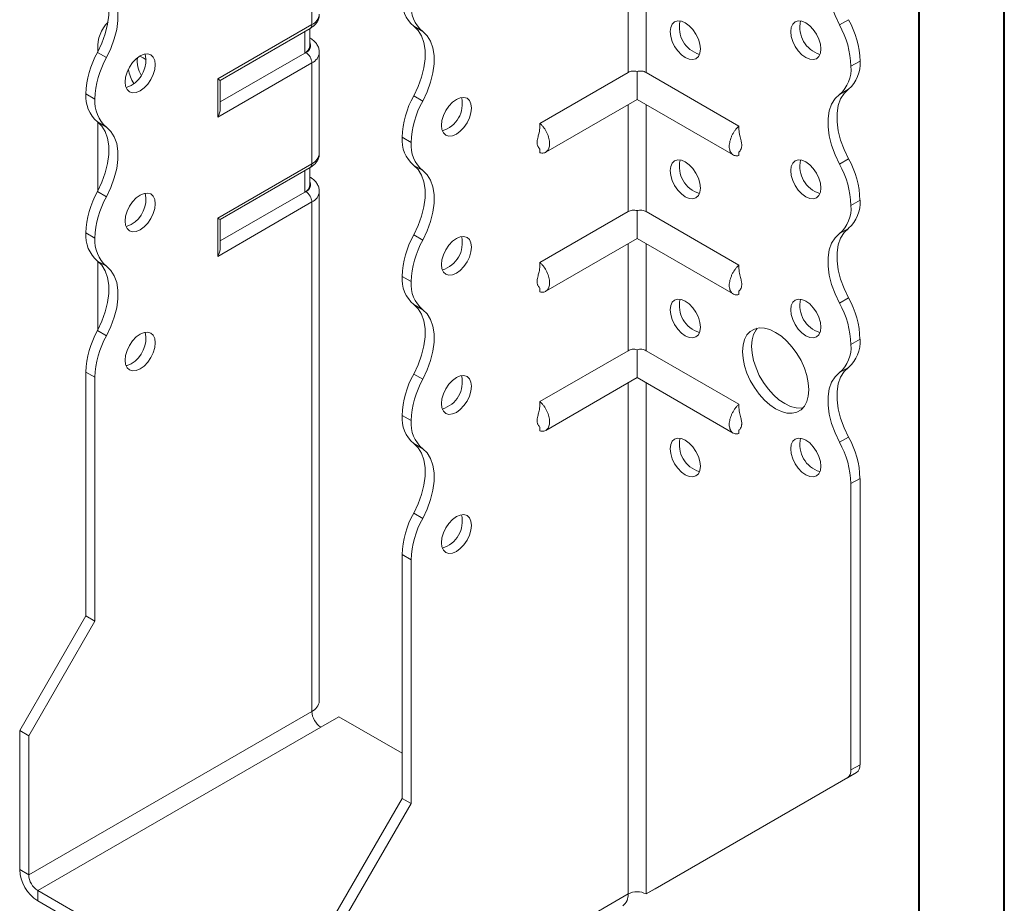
# Model space of a CAD drawing. Header units: millimetres. Extents: x 0 to 210, y 0 to 297.
# Tile 3 of 6: x 152 to 210, y 56 to 108. Entities that reach past the tile are written whole.
import ezdxf

# ---------------------------------------------------------------- set-up
doc = ezdxf.new("R2010")
doc.units = ezdxf.units.MM

msp = doc.modelspace()

# ---------------------------------------------------------------- linework, layer by layer
at = {"color": 7, "linetype": 'Continuous', "lineweight": 40}
for p, q in [((210.079, 0.215), (210.079, 297.215)), ((205.079, 5.215), (205.079, 292.215))]:
    msp.add_line(p, q, dxfattribs=at)
at = {"color": 7, "linetype": 'Continuous', "lineweight": 15}
for p, q in [((169.436, 107.506), (169.436, 113.426)), ((187.997, 110.974), (187.997, 104.698)), ((189.058, 104.698), (189.058, 110.974)), ((163.909, 104.316), (169.436, 107.506)), ((200.403, 107.491), (200.934, 107.797)), ((164.056, 104.232), (169.332, 107.278)), ((169.016, 105.835), (169.016, 107.095)), ((169.309, 106.243), (169.309, 107.264)), ((175.944, 107.103), (175.414, 107.409)), ((169.332, 106.714), (169.309, 106.728)), ((169.332, 106.715), (169.309, 106.726)), ((156.852, 105.876), (157.383, 105.57)), ((156.884, 106.077), (156.884, 105.937)), ((169.016, 105.835), (164.056, 102.972)), ((169.082, 105.873), (169.016, 105.835)), ((169.875, 99.953), (169.875, 105.873)), ((169.436, 105.261), (163.909, 102.071)), ((169.436, 99.341), (169.436, 105.261)), ((201.609, 105.366), (201.079, 105.06)), ((201.079, 105.059), (201.609, 105.365)), ((201.609, 105.366), (201.609, 105.365)), ((187.997, 104.698), (182.825, 101.712)), ((188.527, 104.752), (188.527, 103.115)), ((189.058, 104.698), (194.502, 101.555)), ((201.079, 105.06), (201.079, 105.059)), ((163.909, 102.071), (163.909, 104.316)), ((164.056, 102.564), (164.056, 104.232)), ((156.708, 103.14), (156.177, 103.446)), ((156.177, 103.445), (156.177, 103.446)), ((200.934, 103.715), (200.403, 103.408)), ((156.177, 103.445), (156.708, 103.139)), ((156.708, 103.139), (156.708, 103.14)), ((175.414, 103.326), (175.944, 103.02)), ((183.162, 100.017), (188.527, 103.115)), ((188.527, 103.115), (194.165, 99.86)), ((187.997, 102.809), (187.997, 96.532)), ((189.058, 96.532), (189.058, 102.809)), ((157.383, 101.488), (156.852, 101.794)), ((156.884, 101.77), (156.884, 97.771)), ((175.269, 100.589), (174.739, 100.895)), ((174.739, 100.895), (175.269, 100.589)), ((174.739, 100.895), (174.739, 100.895)), ((175.269, 100.589), (175.269, 100.589)), ((182.825, 100.206), (182.825, 99.984)), ((194.502, 100.043), (194.502, 99.827)), ((200.403, 99.325), (200.934, 99.631)), ((163.909, 96.151), (169.436, 99.341)), ((164.056, 96.066), (169.332, 99.112)), ((169.016, 97.67), (169.016, 98.93)), ((169.309, 98.078), (169.309, 99.099)), ((175.944, 98.938), (175.414, 99.244)), ((169.332, 98.549), (169.309, 98.562)), ((169.332, 98.549), (169.309, 98.56)), ((156.852, 97.711), (157.383, 97.404)), ((169.016, 97.67), (164.056, 94.806)), ((169.082, 97.708), (169.016, 97.67)), ((169.875, 67.802), (169.875, 97.708)), ((169.436, 97.096), (163.909, 93.905)), ((169.436, 67.19), (169.436, 97.096)), ((201.609, 97.201), (201.079, 96.895)), ((201.079, 96.894), (201.609, 97.2)), ((201.609, 97.201), (201.609, 97.2)), ((187.997, 96.532), (182.825, 93.547)), ((188.527, 96.587), (188.527, 94.949)), ((189.058, 96.532), (194.502, 93.389)), ((201.079, 96.895), (201.079, 96.894)), ((163.909, 93.905), (163.909, 96.151)), ((164.056, 94.398), (164.056, 96.066)), ((200.934, 95.549), (200.403, 95.243)), ((156.708, 94.974), (156.177, 95.281)), ((156.177, 95.28), (156.177, 95.281)), ((156.177, 95.28), (156.708, 94.974)), ((156.708, 94.974), (156.708, 94.974)), ((175.414, 95.161), (175.944, 94.854)), ((183.162, 91.852), (188.527, 94.949)), ((188.527, 94.949), (194.165, 91.695)), ((187.997, 94.643), (187.997, 88.367)), ((189.058, 88.367), (189.058, 94.643)), ((157.383, 93.322), (156.853, 93.628)), ((156.884, 93.605), (156.884, 89.606)), ((175.269, 92.424), (174.739, 92.731)), ((174.739, 92.729), (174.739, 92.731)), ((174.739, 92.729), (175.269, 92.423)), ((175.269, 92.423), (175.269, 92.424)), ((182.825, 92.041), (182.825, 91.818)), ((194.502, 91.878), (194.502, 91.661)), ((200.403, 91.16), (200.934, 91.466)), ((175.944, 90.773), (175.414, 91.079)), ((156.853, 89.546), (157.383, 89.239)), ((201.609, 89.036), (201.079, 88.73)), ((201.079, 88.728), (201.609, 89.034)), ((201.609, 89.036), (201.609, 89.034)), ((188.527, 88.421), (188.527, 86.784)), ((201.079, 88.73), (201.079, 88.728)), ((187.997, 88.367), (182.825, 85.381)), ((189.058, 88.367), (194.502, 85.224)), ((200.934, 87.384), (200.403, 87.078)), ((156.708, 86.808), (156.177, 87.114)), ((156.177, 72.805), (156.177, 87.114)), ((156.708, 72.498), (156.708, 86.808)), ((175.414, 86.995), (175.944, 86.689)), ((183.162, 83.687), (188.527, 86.784)), ((188.527, 86.784), (194.165, 83.53)), ((187.997, 86.478), (187.997, 56.474)), ((189.058, 56.474), (189.058, 86.478)), ((175.269, 84.259), (174.739, 84.565)), ((174.739, 84.565), (175.269, 84.259)), ((174.739, 84.565), (174.739, 84.565)), ((175.269, 84.259), (175.269, 84.259)), ((182.825, 83.875), (182.825, 83.653)), ((194.502, 83.713), (194.502, 83.496)), ((200.403, 82.994), (200.934, 83.3)), ((175.944, 82.607), (175.414, 82.913)), ((201.609, 80.87), (201.079, 80.564)), ((201.079, 80.564), (201.079, 63.754)), ((201.609, 80.87), (201.609, 64.06)), ((175.414, 78.83), (175.944, 78.524)), ((175.269, 76.093), (174.739, 76.399)), ((174.739, 62.089), (174.739, 76.399)), ((175.269, 61.783), (175.269, 76.093)), ((152.288, 66.069), (156.177, 72.805)), ((152.819, 65.762), (156.708, 72.498)), ((156.708, 72.498), (156.177, 72.805)), ((169.436, 67.19), (152.819, 57.597)), ((169.966, 66.271), (171.027, 66.883)), ((174.739, 64.74), (171.027, 66.883)), ((152.288, 66.069), (152.819, 65.762)), ((152.288, 57.903), (152.288, 66.069)), ((153.349, 56.678), (169.966, 66.271)), ((152.819, 57.597), (152.819, 65.762)), ((189.588, 56.781), (201.402, 63.603)), ((201.402, 63.603), (200.871, 63.297)), ((201.079, 63.754), (201.609, 64.06)), ((189.058, 56.474), (200.871, 63.297)), ((170.85, 55.353), (174.739, 62.089)), ((174.739, 62.089), (175.269, 61.783)), ((171.38, 55.047), (175.269, 61.783)), ((152.288, 57.903), (152.819, 57.597)), ((170.319, 46.881), (153.349, 56.678)), ((153.349, 56.678), (153.349, 56.066)), ((189.058, 56.474), (189.588, 56.781)), ((170.319, 46.269), (153.349, 56.066)), ((171.38, 46.882), (187.997, 56.474)), ((187.997, 56.474), (187.997, 56.474))]:
    msp.add_line(p, q, dxfattribs=at)
at = {"color": 7, "linetype": 'Continuous', "lineweight": 15, "flags": 128}
for points in [[(200.403, 107.491), (200.144, 108.036), (199.943, 108.59), (199.806, 109.139), (199.737, 109.669), (199.737, 110.165), (199.806, 110.615), (199.943, 111.006), (200.144, 111.328), (200.403, 111.574)], [(156.852, 109.959), (157.112, 109.714), (157.313, 109.391), (157.45, 109), (157.519, 108.551), (157.519, 108.055), (157.45, 107.525), (157.313, 106.976), (157.112, 106.421), (156.852, 105.876)], [(157.383, 105.57), (157.642, 106.115), (157.843, 106.67), (157.98, 107.219), (158.049, 107.748), (158.049, 108.245), (157.98, 108.694), (157.843, 109.085), (157.642, 109.408), (157.383, 109.653)], [(190.472, 107.1), (190.502, 107.347), (190.59, 107.542), (190.731, 107.672), (190.914, 107.729), (191.127, 107.708), (191.356, 107.61), (191.585, 107.444), (191.798, 107.219), (191.981, 106.951), (192.121, 106.658), (192.21, 106.361), (192.24, 106.08), (192.21, 105.833), (192.121, 105.638), (191.981, 105.507), (191.798, 105.451), (191.585, 105.472), (191.356, 105.569), (191.127, 105.736), (190.914, 105.961), (190.731, 106.229), (190.59, 106.521), (190.502, 106.818), (190.472, 107.1)], [(197.543, 107.101), (197.573, 107.348), (197.661, 107.543), (197.802, 107.673), (197.985, 107.73), (198.198, 107.708), (198.427, 107.611), (198.656, 107.444), (198.869, 107.219), (199.052, 106.951), (199.192, 106.659), (199.281, 106.362), (199.311, 106.08), (199.281, 105.833), (199.192, 105.638), (199.052, 105.508), (198.869, 105.451), (198.656, 105.473), (198.427, 105.57), (198.198, 105.737), (197.985, 105.962), (197.802, 106.23), (197.661, 106.522), (197.573, 106.819), (197.543, 107.101)], [(175.414, 103.326), (175.674, 103.872), (175.874, 104.426), (176.011, 104.975), (176.081, 105.505), (176.081, 106.001), (176.011, 106.45), (175.874, 106.842), (175.673, 107.164), (175.414, 107.409)], [(175.944, 103.02), (176.204, 103.565), (176.405, 104.12), (176.542, 104.669), (176.611, 105.199), (176.611, 105.695), (176.542, 106.144), (176.405, 106.535), (176.204, 106.858), (175.944, 107.103)], [(159.359, 105.67), (159.13, 105.503), (158.917, 105.278), (158.734, 105.01), (158.594, 104.718), (158.505, 104.421), (158.475, 104.139), (158.505, 103.892), (158.594, 103.697), (158.734, 103.567), (158.917, 103.51), (159.13, 103.532), (159.359, 103.629), (159.588, 103.796), (159.801, 104.021), (159.984, 104.289), (160.125, 104.581), (160.213, 104.878), (160.243, 105.16), (160.213, 105.407), (160.125, 105.602), (159.984, 105.732), (159.801, 105.789), (159.588, 105.767), (159.359, 105.67)], [(159.713, 105.444), (159.536, 105.566), (159.335, 105.656)], [(158.829, 103.935), (158.6, 103.838), (158.528, 103.822)], [(200.934, 103.715), (200.674, 103.469), (200.473, 103.147), (200.336, 102.755), (200.267, 102.306), (200.267, 101.81), (200.336, 101.28), (200.473, 100.731), (200.674, 100.176), (200.934, 99.631)], [(177.921, 103.12), (177.692, 102.953), (177.479, 102.728), (177.296, 102.46), (177.155, 102.168), (177.067, 101.871), (177.037, 101.589), (177.067, 101.343), (177.155, 101.147), (177.296, 101.017), (177.479, 100.96), (177.692, 100.982), (177.921, 101.079), (178.15, 101.246), (178.363, 101.471), (178.546, 101.739), (178.686, 102.031), (178.775, 102.328), (178.805, 102.61), (178.775, 102.857), (178.686, 103.052), (178.546, 103.182), (178.363, 103.239), (178.15, 103.218), (177.921, 103.12)], [(200.403, 99.325), (200.144, 99.87), (199.943, 100.425), (199.806, 100.974), (199.737, 101.504), (199.737, 102), (199.806, 102.449), (199.943, 102.84), (200.144, 103.163), (200.403, 103.408)], [(156.852, 101.794), (157.112, 101.549), (157.313, 101.226), (157.45, 100.835), (157.519, 100.385), (157.519, 99.889), (157.45, 99.36), (157.313, 98.81), (157.112, 98.256), (156.852, 97.711)], [(157.383, 97.404), (157.642, 97.95), (157.843, 98.504), (157.98, 99.053), (158.049, 99.583), (158.049, 100.079), (157.98, 100.529), (157.843, 100.92), (157.642, 101.242), (157.383, 101.488)], [(190.472, 98.935), (190.502, 99.181), (190.59, 99.377), (190.731, 99.507), (190.914, 99.563), (191.127, 99.542), (191.356, 99.445), (191.585, 99.278), (191.798, 99.053), (191.981, 98.785), (192.121, 98.493), (192.21, 98.196), (192.24, 97.914), (192.21, 97.667), (192.121, 97.472), (191.981, 97.342), (191.798, 97.285), (191.585, 97.306), (191.356, 97.404), (191.127, 97.571), (190.914, 97.796), (190.731, 98.063), (190.59, 98.356), (190.502, 98.653), (190.472, 98.935)], [(197.543, 98.935), (197.573, 99.182), (197.661, 99.377), (197.802, 99.508), (197.985, 99.564), (198.198, 99.543), (198.427, 99.446), (198.656, 99.279), (198.869, 99.054), (199.052, 98.786), (199.192, 98.494), (199.281, 98.196), (199.311, 97.915), (199.281, 97.668), (199.192, 97.473), (199.052, 97.343), (198.869, 97.286), (198.656, 97.307), (198.427, 97.404), (198.198, 97.571), (197.985, 97.796), (197.802, 98.064), (197.661, 98.357), (197.573, 98.654), (197.543, 98.935)], [(175.414, 95.161), (175.673, 95.706), (175.874, 96.26), (176.011, 96.81), (176.081, 97.339), (176.081, 97.835), (176.011, 98.285), (175.874, 98.676), (175.673, 98.999), (175.414, 99.244)], [(175.944, 94.854), (176.204, 95.4), (176.405, 95.954), (176.542, 96.503), (176.611, 97.033), (176.611, 97.529), (176.542, 97.979), (176.405, 98.37), (176.204, 98.692), (175.944, 98.938)], [(159.359, 97.505), (159.13, 97.338), (158.917, 97.113), (158.734, 96.845), (158.594, 96.553), (158.505, 96.255), (158.475, 95.974), (158.505, 95.727), (158.594, 95.532), (158.734, 95.402), (158.917, 95.345), (159.13, 95.366), (159.359, 95.463), (159.588, 95.63), (159.801, 95.855), (159.984, 96.123), (160.125, 96.416), (160.213, 96.713), (160.243, 96.994), (160.213, 97.241), (160.125, 97.436), (159.984, 97.567), (159.801, 97.623), (159.588, 97.602), (159.359, 97.505)], [(158.829, 95.77), (158.6, 95.672), (158.528, 95.657)], [(200.934, 95.549), (200.674, 95.304), (200.473, 94.981), (200.336, 94.59), (200.267, 94.14), (200.267, 93.644), (200.336, 93.115), (200.473, 92.565), (200.674, 92.011), (200.934, 91.466)], [(177.921, 94.955), (177.692, 94.788), (177.479, 94.563), (177.296, 94.295), (177.155, 94.003), (177.067, 93.705), (177.037, 93.424), (177.067, 93.177), (177.155, 92.982), (177.296, 92.852), (177.479, 92.795), (177.692, 92.816), (177.921, 92.913), (178.15, 93.08), (178.363, 93.305), (178.546, 93.573), (178.686, 93.866), (178.775, 94.163), (178.805, 94.444), (178.775, 94.691), (178.686, 94.886), (178.546, 95.017), (178.363, 95.073), (178.15, 95.052), (177.921, 94.955)], [(200.403, 91.16), (200.144, 91.705), (199.943, 92.259), (199.806, 92.809), (199.737, 93.338), (199.737, 93.834), (199.806, 94.284), (199.943, 94.675), (200.144, 94.998), (200.403, 95.243)], [(156.853, 93.628), (157.112, 93.383), (157.313, 93.06), (157.45, 92.669), (157.519, 92.22), (157.519, 91.724), (157.45, 91.194), (157.313, 90.645), (157.112, 90.091), (156.853, 89.546)], [(157.383, 89.239), (157.642, 89.785), (157.843, 90.339), (157.98, 90.888), (158.049, 91.418), (158.049, 91.914), (157.98, 92.363), (157.843, 92.754), (157.642, 93.077), (157.383, 93.322)], [(190.472, 90.769), (190.502, 91.016), (190.59, 91.211), (190.731, 91.342), (190.914, 91.398), (191.127, 91.377), (191.356, 91.28), (191.585, 91.113), (191.798, 90.888), (191.981, 90.62), (192.121, 90.327), (192.21, 90.03), (192.24, 89.749), (192.21, 89.502), (192.121, 89.307), (191.981, 89.176), (191.798, 89.12), (191.585, 89.141), (191.356, 89.238), (191.127, 89.405), (190.914, 89.63), (190.731, 89.898), (190.59, 90.191), (190.502, 90.488), (190.472, 90.769)], [(197.543, 90.77), (197.573, 91.017), (197.661, 91.212), (197.802, 91.342), (197.985, 91.399), (198.198, 91.378), (198.427, 91.28), (198.656, 91.113), (198.869, 90.888), (199.052, 90.621), (199.192, 90.328), (199.281, 90.031), (199.311, 89.749), (199.281, 89.503), (199.192, 89.307), (199.052, 89.177), (198.869, 89.121), (198.656, 89.142), (198.427, 89.239), (198.198, 89.406), (197.985, 89.631), (197.802, 89.899), (197.661, 90.191), (197.573, 90.488), (197.543, 90.77)], [(175.414, 86.995), (175.673, 87.54), (175.874, 88.095), (176.011, 88.644), (176.081, 89.174), (176.081, 89.67), (176.011, 90.119), (175.874, 90.511), (175.673, 90.833), (175.414, 91.079)], [(175.944, 86.689), (176.204, 87.234), (176.405, 87.789), (176.542, 88.338), (176.611, 88.868), (176.611, 89.364), (176.542, 89.813), (176.405, 90.205), (176.204, 90.527), (175.944, 90.773)], [(194.715, 88.32), (194.744, 88.693), (194.832, 89.02), (194.975, 89.292), (195.17, 89.501), (195.409, 89.639), (195.687, 89.703), (195.994, 89.691), (196.321, 89.604), (196.659, 89.443), (196.997, 89.214), (197.324, 88.924), (197.631, 88.581), (197.909, 88.196), (198.149, 87.781), (198.343, 87.348), (198.486, 86.911), (198.574, 86.482), (198.604, 86.075), (198.574, 85.702), (198.486, 85.375), (198.343, 85.103), (198.149, 84.894), (197.909, 84.756), (197.631, 84.692), (197.324, 84.703), (196.997, 84.791), (196.659, 84.952), (196.321, 85.181), (195.994, 85.471), (195.687, 85.814), (195.409, 86.199), (195.17, 86.614), (194.975, 87.047), (194.832, 87.484), (194.744, 87.913), (194.715, 88.32)], [(195.575, 89.687), (195.505, 89.599), (195.362, 89.326), (195.274, 88.999), (195.245, 88.626), (195.274, 88.219), (195.362, 87.79), (195.505, 87.353), (195.7, 86.92), (195.94, 86.505), (196.217, 86.12), (196.524, 85.777), (196.852, 85.487), (197.189, 85.258), (197.527, 85.097), (197.855, 85.01), (198.162, 84.998), (198.273, 85.014)], [(159.359, 89.339), (159.13, 89.173), (158.917, 88.947), (158.734, 88.68), (158.594, 88.387), (158.505, 88.09), (158.475, 87.808), (158.505, 87.562), (158.594, 87.366), (158.734, 87.236), (158.917, 87.18), (159.13, 87.201), (159.359, 87.298), (159.588, 87.465), (159.801, 87.69), (159.984, 87.958), (160.125, 88.25), (160.213, 88.547), (160.243, 88.829), (160.213, 89.076), (160.125, 89.271), (159.984, 89.401), (159.801, 89.458), (159.588, 89.437), (159.359, 89.339)], [(158.829, 87.604), (158.6, 87.507), (158.528, 87.491)], [(200.934, 87.384), (200.674, 87.138), (200.473, 86.816), (200.336, 86.425), (200.267, 85.975), (200.267, 85.479), (200.336, 84.949), (200.473, 84.4), (200.674, 83.845), (200.934, 83.3)], [(177.921, 86.789), (177.692, 86.623), (177.479, 86.398), (177.296, 86.13), (177.155, 85.837), (177.067, 85.54), (177.037, 85.258), (177.067, 85.012), (177.155, 84.817), (177.296, 84.686), (177.479, 84.63), (177.692, 84.651), (177.921, 84.748), (178.15, 84.915), (178.363, 85.14), (178.546, 85.408), (178.686, 85.7), (178.775, 85.997), (178.805, 86.279), (178.775, 86.526), (178.686, 86.721), (178.546, 86.851), (178.363, 86.908), (178.15, 86.887), (177.921, 86.789)], [(200.403, 82.994), (200.144, 83.539), (199.943, 84.094), (199.806, 84.643), (199.737, 85.173), (199.737, 85.669), (199.806, 86.118), (199.943, 86.51), (200.144, 86.832), (200.403, 87.078)], [(190.472, 82.604), (190.502, 82.851), (190.59, 83.046), (190.731, 83.176), (190.914, 83.233), (191.127, 83.212), (191.356, 83.114), (191.585, 82.947), (191.798, 82.722), (191.981, 82.454), (192.121, 82.162), (192.21, 81.865), (192.24, 81.583), (192.21, 81.337), (192.121, 81.141), (191.981, 81.011), (191.798, 80.955), (191.585, 80.976), (191.356, 81.073), (191.127, 81.24), (190.914, 81.465), (190.731, 81.733), (190.59, 82.025), (190.502, 82.322), (190.472, 82.604)], [(197.543, 82.604), (197.573, 82.851), (197.661, 83.046), (197.802, 83.177), (197.985, 83.233), (198.198, 83.212), (198.427, 83.115), (198.656, 82.948), (198.869, 82.723), (199.052, 82.455), (199.192, 82.163), (199.281, 81.866), (199.311, 81.584), (199.281, 81.337), (199.192, 81.142), (199.052, 81.012), (198.869, 80.955), (198.656, 80.976), (198.427, 81.074), (198.198, 81.24), (197.985, 81.465), (197.802, 81.733), (197.661, 82.026), (197.573, 82.323), (197.543, 82.604)], [(175.414, 78.83), (175.674, 79.375), (175.874, 79.93), (176.011, 80.479), (176.081, 81.008), (176.081, 81.504), (176.011, 81.954), (175.874, 82.345), (175.674, 82.668), (175.414, 82.913)], [(175.944, 78.524), (176.204, 79.069), (176.405, 79.624), (176.542, 80.173), (176.611, 80.702), (176.611, 81.198), (176.542, 81.648), (176.405, 82.039), (176.204, 82.361), (175.944, 82.607)], [(177.921, 78.624), (177.692, 78.457), (177.479, 78.232), (177.296, 77.964), (177.155, 77.672), (177.067, 77.375), (177.037, 77.093), (177.067, 76.846), (177.155, 76.651), (177.296, 76.521), (177.479, 76.464), (177.692, 76.485), (177.921, 76.583), (178.15, 76.749), (178.363, 76.975), (178.546, 77.242), (178.686, 77.535), (178.775, 77.832), (178.805, 78.114), (178.775, 78.36), (178.686, 78.556), (178.546, 78.686), (178.363, 78.742), (178.15, 78.721), (177.921, 78.624)]]:
    msp.add_lwpolyline(points, dxfattribs=at)
at = {"color": 7, "linetype": 'Continuous', "lineweight": 15}
for centre, radius, start, end in [((176.691, 108.895), 1.959, 175.16254, 229.32327), ((177.221, 108.589), 1.959, 175.16254, 229.32327), ((169.124, 108.194), 0.754, 294.37466, 354.3052), ((158.886, 106.234), 2.008, 134.70158, 184.47927), ((169.191, 107.479), 0.246, 305.01333, 6.29885), ((192.654, 107.339), 1.645, 166.50195, 253.49268), ((199.725, 107.34), 1.645, 166.50195, 253.49268), ((195.769, 104.894), 5.312, 1.78232, 29.26309), ((196.3, 105.2), 5.312, 1.78232, 29.26309), ((168.933, 106.278), 0.431, 290.26685, 29.20572), ((161.483, 103.281), 5.308, 150.73258, 178.21727), ((157.958, 105.437), 1.737, 300.09623, 11.47264), ((168.808, 106.293), 0.503, 294.37466, 354.3052), ((168.668, 105.226), 0.768, 2.60548, 57.39452), ((169.139, 105.937), 0.738, 293.67011, 355.2736), ((162.013, 102.975), 5.308, 150.73258, 178.21727), ((160.777, 105.355), 1.589, 172.49112, 211.152), ((199.657, 105.2), 1.959, 310.67673, 4.83746), ((160.615, 105.177), 1.973, 188.68352, 214.85578), ((199.127, 104.894), 1.959, 310.67673, 4.83746), ((158.129, 103.28), 1.959, 175.16254, 229.32327), ((158.659, 102.973), 1.959, 175.16254, 229.32327), ((180.048, 100.73), 5.312, 150.73691, 178.21768), ((180.578, 100.424), 5.312, 150.73691, 178.21768), ((176.622, 102.849), 1.645, 286.50732, 13.49805), ((176.691, 100.73), 1.959, 175.16254, 229.32327), ((177.221, 100.423), 1.959, 175.16254, 229.32327), ((169.124, 100.028), 0.754, 294.37466, 354.3052), ((192.654, 99.174), 1.645, 166.50195, 253.49268), ((199.725, 99.175), 1.645, 166.50195, 253.49268), ((196.303, 97.036), 5.308, 1.78273, 29.26742), ((169.191, 99.314), 0.246, 305.01333, 6.29885), ((195.773, 96.73), 5.308, 1.78273, 29.26742), ((168.933, 98.112), 0.431, 290.26685, 29.20572), ((161.483, 95.115), 5.308, 150.73258, 178.21727), ((168.808, 98.128), 0.503, 294.37466, 354.3052), ((168.668, 97.061), 0.768, 2.60548, 57.39452), ((169.139, 97.772), 0.738, 293.67011, 355.2736), ((162.013, 94.809), 5.308, 150.73258, 178.21727), ((157.958, 97.272), 1.737, 300.09623, 11.47264), ((199.657, 97.035), 1.959, 310.67673, 4.83746), ((199.127, 96.728), 1.959, 310.67673, 4.83746), ((158.13, 95.115), 1.96, 175.16429, 229.31203), ((158.661, 94.809), 1.96, 175.16429, 229.31203), ((180.045, 92.565), 5.308, 150.73258, 178.21727), ((180.575, 92.259), 5.308, 150.73258, 178.21727), ((176.622, 94.684), 1.645, 286.50732, 13.49805), ((176.691, 92.564), 1.959, 175.16254, 229.32327), ((177.221, 92.258), 1.959, 175.16254, 229.32327), ((192.654, 91.009), 1.645, 166.50195, 253.49268), ((199.725, 91.009), 1.645, 166.50195, 253.49268), ((196.303, 88.871), 5.308, 1.78273, 29.26742), ((195.773, 88.564), 5.308, 1.78273, 29.26742), ((161.486, 86.949), 5.312, 150.73691, 178.21768), ((162.017, 86.643), 5.312, 150.73691, 178.21768), ((157.958, 89.107), 1.737, 300.09623, 11.47264), ((199.657, 88.869), 1.959, 310.67673, 4.83746), ((199.127, 88.563), 1.959, 310.67673, 4.83746), ((180.045, 84.4), 5.308, 150.73258, 178.21727), ((180.575, 84.094), 5.308, 150.73258, 178.21727), ((176.622, 86.518), 1.645, 286.50732, 13.49805), ((176.692, 84.399), 1.96, 175.16429, 229.31203), ((177.222, 84.093), 1.96, 175.16429, 229.31203), ((192.654, 82.843), 1.645, 166.50195, 253.49268), ((199.725, 82.844), 1.645, 166.50195, 253.49268), ((196.303, 80.705), 5.308, 1.78273, 29.26742), ((195.773, 80.399), 5.308, 1.78273, 29.26742), ((180.048, 76.234), 5.312, 150.73691, 178.21768), ((176.622, 78.353), 1.645, 286.50732, 13.49805), ((180.578, 75.928), 5.312, 150.73691, 178.21768), ((169.124, 67.877), 0.754, 294.37466, 354.3052), ((170.587, 67.242), 1.153, 182.60548, 237.39452), ((200.578, 63.705), 0.503, 305.69804, 5.62038), ((201.108, 64.011), 0.503, 305.69804, 5.62038), ((154.591, 58.008), 2.305, 182.60548, 237.39452), ((153.97, 57.649), 1.153, 182.60548, 237.39452), ((187.262, 56.393), 0.739, 305.01333, 6.29885), ((188.527, 55.451), 1.153, 62.60967, 117.39033)]:
    msp.add_arc(centre, radius, start, end, dxfattribs=at)
for centre, major_axis, ratio, start_param, end_param in [((163.556, 104.52), (0.5, -0.289), 0.00007, 0.000041, 0.785439), ((163.556, 102.275), (0.354, 0.612), 0.577335, 4.71243, 5.497828), ((163.556, 96.355), (0.5, -0.289), 0.00007, 0.000041, 0.785439), ((163.556, 94.11), (0.354, 0.612), 0.577335, 4.71243, 5.497828)]:
    msp.add_ellipse(centre, major_axis=major_axis, ratio=ratio, start_param=start_param, end_param=end_param, dxfattribs=at)
for points, knots in [([(169.332, 107.278), (169.382, 107.309), (169.509, 107.389), (169.675, 107.55), (169.805, 107.762), (169.873, 107.956), (169.867, 108.075), (169.865, 108.115)], [0, 0, 0, 0, 0.165716, 0.41908, 0.656314, 0.884987, 1, 1, 1, 1]), ([(169.865, 105.877), (169.867, 105.92), (169.872, 106.045), (169.8, 106.242), (169.669, 106.448), (169.507, 106.604), (169.383, 106.682), (169.332, 106.714)], [0, 0, 0, 0, 0.124985, 0.359587, 0.590952, 0.831566, 1, 1, 1, 1]), ([(188.527, 104.752), (188.481, 104.767), (188.433, 104.776), (188.337, 104.784), (188.29, 104.783), (188.153, 104.767), (188.068, 104.739), (187.997, 104.698)], [0, 0, 0, 0, 0.25, 0.25, 0.5, 0.5, 1, 1, 1, 1]), ([(189.058, 104.698), (189.023, 104.718), (188.983, 104.736), (188.9, 104.763), (188.857, 104.772), (188.719, 104.788), (188.621, 104.781), (188.527, 104.752)], [0, 0, 0, 0, 0.25, 0.25, 0.5, 0.5, 1, 1, 1, 1]), ([(182.825, 99.984), (182.865, 99.973), (182.905, 99.968), (182.982, 99.965), (183.018, 99.968), (183.087, 99.983), (183.119, 99.995), (183.18, 100.026), (183.208, 100.047), (183.259, 100.095), (183.281, 100.123), (183.32, 100.186), (183.337, 100.221), (183.363, 100.298), (183.373, 100.338), (183.387, 100.426), (183.39, 100.473), (183.39, 100.57), (183.387, 100.62), (183.374, 100.723), (183.363, 100.776), (183.323, 100.937), (183.284, 101.046), (183.183, 101.259), (183.122, 101.361), (183.018, 101.504), (182.981, 101.55), (182.905, 101.635), (182.865, 101.675), (182.825, 101.712)], [0, 0, 0, 0, 0.0625, 0.0625, 0.125, 0.125, 0.1875, 0.1875, 0.25, 0.25, 0.3125, 0.3125, 0.375, 0.375, 0.4375, 0.4375, 0.5, 0.5, 0.5625, 0.5625, 0.625, 0.625, 0.75, 0.75, 0.875, 0.875, 0.9375, 0.9375, 1, 1, 1, 1]), ([(182.825, 101.508), (182.811, 101.391), (182.788, 101.192), (182.719, 100.953), (182.678, 100.775), (182.655, 100.622), (182.66, 100.489), (182.685, 100.4), (182.722, 100.319), (182.789, 100.255), (182.812, 100.211), (182.825, 100.187)], [0, 0, 0, 0, 0.183504, 0.31194, 0.386743, 0.467744, 0.560177, 0.6132, 0.6742, 0.824602, 1, 1, 1, 1]), ([(194.502, 101.555), (194.462, 101.518), (194.422, 101.478), (194.346, 101.393), (194.309, 101.347), (194.241, 101.253), (194.208, 101.204), (194.148, 101.102), (194.119, 101.049), (194.069, 100.943), (194.046, 100.889), (194.007, 100.781), (193.99, 100.727), (193.964, 100.619), (193.954, 100.567), (193.94, 100.464), (193.937, 100.413), (193.937, 100.267), (193.95, 100.179), (194.004, 100.026), (194.043, 99.962), (194.144, 99.865), (194.205, 99.833), (194.309, 99.811), (194.345, 99.808), (194.422, 99.81), (194.462, 99.816), (194.502, 99.827)], [0, 0, 0, 0, 0.0625, 0.0625, 0.125, 0.125, 0.1875, 0.1875, 0.25, 0.25, 0.3125, 0.3125, 0.375, 0.375, 0.4375, 0.4375, 0.5, 0.5, 0.625, 0.625, 0.75, 0.75, 0.875, 0.875, 0.9375, 0.9375, 1, 1, 1, 1]), ([(194.507, 100.033), (194.51, 100.033), (194.516, 100.033), (194.565, 100.093), (194.626, 100.196), (194.662, 100.307), (194.669, 100.409), (194.665, 100.525), (194.628, 100.723), (194.543, 101.005), (194.517, 101.229), (194.503, 101.351)], [0, 0, 0, 0, 0.08308, 0.205474, 0.329774, 0.435047, 0.48189, 0.527082, 0.637091, 0.80214, 1, 1, 1, 1]), ([(169.332, 99.112), (169.382, 99.144), (169.509, 99.224), (169.675, 99.384), (169.805, 99.596), (169.873, 99.791), (169.867, 99.91), (169.865, 99.95)], [0, 0, 0, 0, 0.165716, 0.41908, 0.656314, 0.884987, 1, 1, 1, 1]), ([(169.865, 97.711), (169.867, 97.755), (169.872, 97.88), (169.8, 98.077), (169.669, 98.283), (169.507, 98.439), (169.383, 98.517), (169.332, 98.549)], [0, 0, 0, 0, 0.124985, 0.359587, 0.590952, 0.831566, 1, 1, 1, 1]), ([(188.527, 96.587), (188.481, 96.601), (188.433, 96.61), (188.337, 96.619), (188.29, 96.618), (188.153, 96.602), (188.068, 96.573), (187.997, 96.532)], [0, 0, 0, 0, 0.25, 0.25, 0.5, 0.5, 1, 1, 1, 1]), ([(189.058, 96.532), (189.023, 96.553), (188.983, 96.57), (188.9, 96.597), (188.857, 96.607), (188.719, 96.623), (188.621, 96.616), (188.527, 96.587)], [0, 0, 0, 0, 0.25, 0.25, 0.5, 0.5, 1, 1, 1, 1]), ([(182.825, 93.343), (182.811, 93.226), (182.788, 93.027), (182.719, 92.788), (182.678, 92.609), (182.655, 92.457), (182.66, 92.324), (182.685, 92.234), (182.722, 92.153), (182.789, 92.09), (182.812, 92.046), (182.825, 92.022)], [0, 0, 0, 0, 0.1835039, 0.3119402, 0.3867433, 0.4677443, 0.5601769, 0.6132004, 0.6741999, 0.8246021, 1, 1, 1, 1]), ([(182.825, 91.818), (182.865, 91.808), (182.905, 91.802), (182.982, 91.8), (183.018, 91.803), (183.087, 91.818), (183.119, 91.829), (183.18, 91.861), (183.208, 91.881), (183.259, 91.929), (183.281, 91.957), (183.32, 92.02), (183.337, 92.056), (183.363, 92.132), (183.373, 92.173), (183.387, 92.26), (183.39, 92.307), (183.39, 92.404), (183.387, 92.454), (183.374, 92.557), (183.363, 92.611), (183.323, 92.772), (183.284, 92.88), (183.183, 93.094), (183.122, 93.196), (183.018, 93.339), (182.981, 93.384), (182.905, 93.47), (182.865, 93.509), (182.825, 93.547)], [0, 0, 0, 0, 0.0625, 0.0625, 0.125, 0.125, 0.1875, 0.1875, 0.25, 0.25, 0.3125, 0.3125, 0.375, 0.375, 0.4375, 0.4375, 0.5, 0.5, 0.5625, 0.5625, 0.625, 0.625, 0.75, 0.75, 0.875, 0.875, 0.9375, 0.9375, 1, 1, 1, 1]), ([(194.502, 93.389), (194.462, 93.352), (194.422, 93.313), (194.346, 93.228), (194.309, 93.182), (194.241, 93.087), (194.208, 93.038), (194.148, 92.937), (194.119, 92.884), (194.069, 92.777), (194.046, 92.724), (194.007, 92.616), (193.99, 92.561), (193.964, 92.454), (193.954, 92.401), (193.94, 92.298), (193.937, 92.247), (193.937, 92.102), (193.95, 92.014), (194.004, 91.86), (194.043, 91.797), (194.144, 91.7), (194.205, 91.668), (194.309, 91.646), (194.345, 91.643), (194.422, 91.645), (194.462, 91.651), (194.502, 91.661)], [0, 0, 0, 0, 0.0625, 0.0625, 0.125, 0.125, 0.1875, 0.1875, 0.25, 0.25, 0.3125, 0.3125, 0.375, 0.375, 0.4375, 0.4375, 0.5, 0.5, 0.625, 0.625, 0.75, 0.75, 0.875, 0.875, 0.9375, 0.9375, 1, 1, 1, 1]), ([(194.507, 91.868), (194.51, 91.868), (194.516, 91.868), (194.565, 91.928), (194.626, 92.031), (194.662, 92.141), (194.669, 92.243), (194.665, 92.359), (194.628, 92.557), (194.543, 92.839), (194.517, 93.063), (194.503, 93.185)], [0, 0, 0, 0, 0.08308, 0.205474, 0.329774, 0.435047, 0.48189, 0.527082, 0.637091, 0.80214, 1, 1, 1, 1]), ([(188.527, 88.421), (188.481, 88.436), (188.433, 88.445), (188.337, 88.453), (188.29, 88.452), (188.153, 88.436), (188.068, 88.408), (187.997, 88.367)], [0, 0, 0, 0, 0.25, 0.25, 0.5, 0.5, 1, 1, 1, 1]), ([(189.058, 88.367), (189.023, 88.387), (188.983, 88.405), (188.9, 88.432), (188.857, 88.441), (188.719, 88.458), (188.621, 88.45), (188.527, 88.421)], [0, 0, 0, 0, 0.25, 0.25, 0.5, 0.5, 1, 1, 1, 1]), ([(182.825, 85.177), (182.811, 85.06), (182.788, 84.861), (182.719, 84.622), (182.678, 84.444), (182.655, 84.292), (182.66, 84.158), (182.685, 84.069), (182.722, 83.988), (182.789, 83.924), (182.812, 83.88), (182.825, 83.857)], [0, 0, 0, 0, 0.183504, 0.31194, 0.386743, 0.467744, 0.560177, 0.6132, 0.6742, 0.824602, 1, 1, 1, 1]), ([(182.825, 83.653), (182.865, 83.642), (182.905, 83.637), (182.982, 83.634), (183.018, 83.637), (183.087, 83.652), (183.119, 83.664), (183.18, 83.696), (183.208, 83.716), (183.259, 83.764), (183.281, 83.792), (183.32, 83.855), (183.337, 83.89), (183.363, 83.967), (183.373, 84.008), (183.387, 84.095), (183.39, 84.142), (183.39, 84.239), (183.387, 84.289), (183.374, 84.392), (183.363, 84.445), (183.323, 84.606), (183.284, 84.715), (183.183, 84.929), (183.122, 85.03), (183.018, 85.173), (182.981, 85.219), (182.905, 85.304), (182.865, 85.344), (182.825, 85.381)], [0, 0, 0, 0, 0.0625, 0.0625, 0.125, 0.125, 0.1875, 0.1875, 0.25, 0.25, 0.3125, 0.3125, 0.375, 0.375, 0.4375, 0.4375, 0.5, 0.5, 0.5625, 0.5625, 0.625, 0.625, 0.75, 0.75, 0.875, 0.875, 0.9375, 0.9375, 1, 1, 1, 1]), ([(194.502, 85.224), (194.462, 85.187), (194.422, 85.147), (194.346, 85.062), (194.309, 85.016), (194.241, 84.922), (194.208, 84.873), (194.148, 84.771), (194.119, 84.718), (194.069, 84.612), (194.046, 84.558), (194.007, 84.451), (193.99, 84.396), (193.964, 84.289), (193.954, 84.236), (193.94, 84.133), (193.937, 84.082), (193.937, 83.937), (193.95, 83.848), (194.004, 83.695), (194.043, 83.631), (194.144, 83.535), (194.205, 83.503), (194.309, 83.48), (194.345, 83.477), (194.422, 83.48), (194.462, 83.485), (194.502, 83.496)], [0, 0, 0, 0, 0.0625, 0.0625, 0.125, 0.125, 0.1875, 0.1875, 0.25, 0.25, 0.3125, 0.3125, 0.375, 0.375, 0.4375, 0.4375, 0.5, 0.5, 0.625, 0.625, 0.75, 0.75, 0.875, 0.875, 0.9375, 0.9375, 1, 1, 1, 1]), ([(194.507, 83.702), (194.51, 83.702), (194.516, 83.703), (194.565, 83.762), (194.626, 83.865), (194.662, 83.976), (194.669, 84.078), (194.665, 84.194), (194.628, 84.392), (194.543, 84.674), (194.517, 84.898), (194.503, 85.02)], [0, 0, 0, 0, 0.08308, 0.205474, 0.329774, 0.435047, 0.48189, 0.527082, 0.637091, 0.80214, 1, 1, 1, 1])]:
    msp.add_open_spline(points, degree=3, knots=knots, dxfattribs=at)
for points in [[(182.825, 101.712), (182.825, 101.644), (182.825, 101.576), (182.825, 101.508)], [(194.502, 101.555), (194.503, 101.487), (194.503, 101.419), (194.503, 101.351)], [(182.825, 93.547), (182.825, 93.479), (182.825, 93.411), (182.825, 93.343)], [(194.502, 93.389), (194.503, 93.321), (194.503, 93.253), (194.503, 93.185)], [(182.825, 85.381), (182.825, 85.313), (182.825, 85.245), (182.825, 85.177)], [(194.502, 85.224), (194.503, 85.156), (194.503, 85.088), (194.503, 85.02)]]:
    msp.add_open_spline(points, degree=3, dxfattribs=at)

doc.saveas('drawing.dxf')
